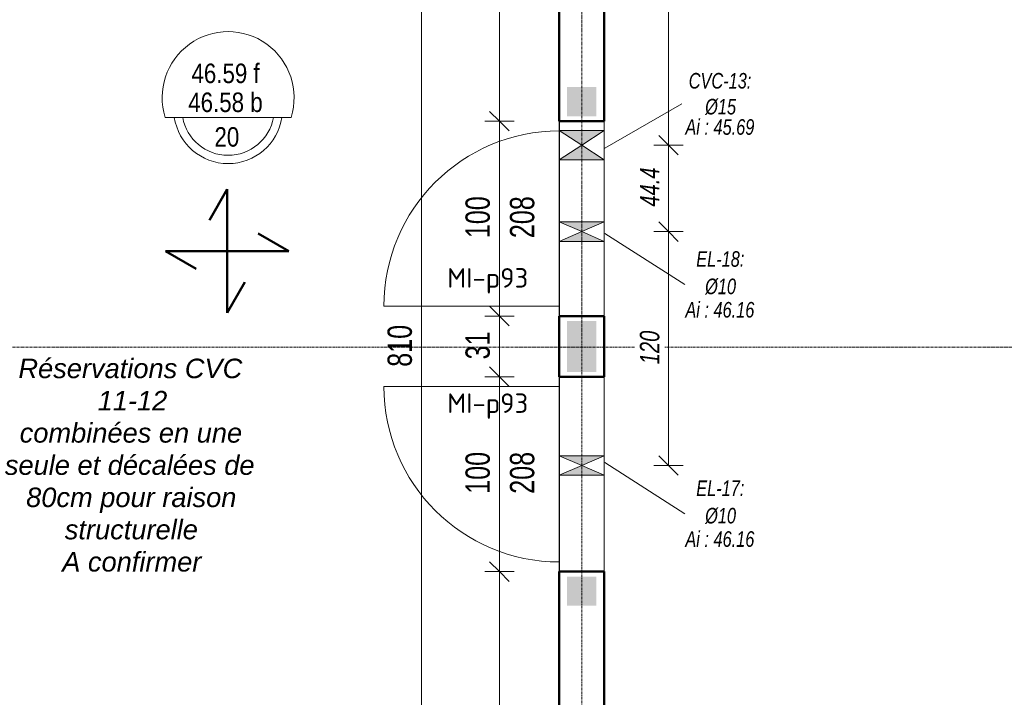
# Model space of a CAD drawing. Header units: millimetres. Extents: x 8507 to 240958, y -8745 to 78383.
# Tile 42 of 71: x 88289 to 93343, y 55791 to 59267. Entities that reach past the tile are written whole.
import ezdxf

# ---------------------------------------------------------------- set-up
doc = ezdxf.new("R2010")
doc.units = ezdxf.units.MM
doc.linetypes.add('Ligne de quadrillage', pattern=[22.225, 12.7, -3.175, 3.175, -3.175])
doc.linetypes.add('tiret perso', pattern=[2.6, 1.3, -1.3])
for name, color, linetype, lineweight in [('A-ANNO-DIMS', 211, 'Continuous', 9), ('A-ANNO-DIMS-50', 211, 'Continuous', 9), ('A-DETL-GENF', 92, 'Continuous', 5), ('A-DETL-MBND', 5, 'Continuous', 5), ('A-DETL-WIDE', 214, 'Continuous', 50), ('A-DOOR', 31, 'Continuous', 9), ('A-DOOR-IDEN', 31, 'Continuous', 9), ('A-FLOR-IDEN', 11, 'Continuous', 9), ('A-GENM-IDEN', 13, 'Continuous', 9), ('A-WALL', 113, 'Continuous', 9), ('G-ANNO-TEXT', 231, 'Continuous', 9), ('S-GRID', 1, 'Continuous', 9)]:
    doc.layers.add(name, color=color, linetype=linetype, lineweight=lineweight)
doc.styles.add('Arial Narrow_3', font='ARIALN.TTF', dxfattribs={"height": 100})
doc.styles.add('Arial Narrow_4', font='ARIALN.TTF', dxfattribs={"width": 0.9, "height": 125})
doc.styles.add('Arial Narrow_I', font='ARIALNI.TTF', dxfattribs={"width": 0.9, "height": 100})
doc.styles.add('Arial_I', font='ariali.ttf', dxfattribs={"height": 100})
doc.styles.add('Arial_I_2', font='ariali.ttf', dxfattribs={"width": 0.75, "height": 80})
doc.styles.add('ISOCPEUR', font='isocpeur.ttf', dxfattribs={"height": 100})
doc.dimstyles.new('AB6_1_50_-_GB', dxfattribs={"dimscale": 304.8, "dimtxt": 127.928872, "dimasz": 0.328084, "dimexe": 0.246063, "dimexo": 0.0625, "dimgap": 0.04101, "dimtad": 1, "dimdec": 0, "dimlfac": 0.1, "dimdsep": 46, "dimtxsty": 'Arial Narrow_4', "dimblk1": 'OBLIQUE', "dimblk2": 'OBLIQUE', "dimsah": 1, "dimcen": 0.09, "dimazin": 0, "dimtfac": 1, "dimtdec": 4, "dimtix": 1, "dimtmove": 0, "dimatfit": 3, "dimfxl": 0.246063, "dimfxlon": 1, "dimtvp": 1, "dimtolj": 1, "dimtzin": 0, "dimarcsym": 2})
doc.dimstyles.new('AB6_1_50_-_GB_3', dxfattribs={"dimscale": 304.8, "dimtxt": 127.928872, "dimasz": 0.328084, "dimexe": 0.246063, "dimexo": 0.0625, "dimgap": 0.04101, "dimtad": 1, "dimdec": 0, "dimlfac": 0.1, "dimdsep": 46, "dimtxsty": 'Arial Narrow_4', "dimblk1": 'OBLIQUE', "dimblk2": 'OBLIQUE', "dimsah": 1, "dimcen": 0.09, "dimazin": 0, "dimtfac": 1, "dimtdec": 4, "dimtix": 1, "dimtmove": 0, "dimatfit": 3, "dimfxl": 0.246063, "dimfxlon": 1, "dimtvp": 1, "dimtolj": 1, "dimtzin": 0, "dimarcsym": 2})
doc.dimstyles.new('AB6_1_50_-_GB_Italique', dxfattribs={"dimscale": 304.8, "dimtxt": 102.343097, "dimasz": 0.328084, "dimexe": 0.246063, "dimexo": 0.0625, "dimgap": 0.057415, "dimtad": 1, "dimdec": 1, "dimlfac": 0.1, "dimrnd": 0.1, "dimdsep": 46, "dimtxsty": 'Arial Narrow_I', "dimblk1": 'OBLIQUE', "dimblk2": 'OBLIQUE', "dimsah": 1, "dimcen": 0.09, "dimazin": 0, "dimtfac": 1, "dimtdec": 4, "dimtix": 1, "dimtmove": 0, "dimatfit": 3, "dimfxl": 0.246063, "dimfxlon": 1, "dimtvp": 1, "dimtfill": 1, "dimtolj": 1, "dimtzin": 0, "dimarcsym": 2})

# ---------------------------------------------------------------- blocks, each defined once
blk = doc.blocks.new('Porte 1Vtl - MI-p93-3011251-R-1 variante')
at = {"layer": 'A-DOOR'}
blk.add_line((450, 115), (450, 1015), dxfattribs=at)
blk.add_arc((450, 115), 900, 90, 180, dxfattribs=at)
blk = doc.blocks.new('Porte 1Vtl - MI-p93-3011316-R-1 variante')
at = {"layer": 'A-DOOR'}
blk.add_line((450, -115), (450, -1015), dxfattribs=at)
blk.add_arc((450, -115), 900, 180, 270, dxfattribs=at)
blk = doc.blocks.new('ECBIM_BIM_RESA VOILE CIRCULAIRE-24 - ECBIM_BIM_RESA VOILE CIRCULAIRE-24-3092218-R-1 variante')
at = {"layer": 'A-DETL-MBND'}
for points in [[(2441.9, 61638.6), (2491.9, 61753.6), (2441.9, 61868.6)], [(2541.9, 61638.6), (2541.9, 61868.6), (2491.9, 61753.6)]]:
    blk.add_hatch(color=256, dxfattribs=at).paths.add_polyline_path(points)
for p, q in [((2441.9, 61638.6), (2441.9, 61868.6)), ((2441.9, 61868.6), (2491.9, 61753.6)), ((2491.9, 61753.6), (2541.9, 61868.6)), ((2541.9, 61868.6), (2541.9, 61638.6)), ((2491.9, 61753.6), (2441.9, 61638.6)), ((2541.9, 61638.6), (2491.9, 61753.6))]:
    blk.add_line(p, q, dxfattribs=at)
blk = doc.blocks.new('ECBIM_BIM_RESA VOILE CIRCULAIRE-24 - ECBIM_BIM_RESA VOILE CIRCULAIRE-24-3119923-R-1 variante')
at = {"layer": 'A-DETL-MBND'}
for points in [[(24061.9, 58623.6), (24176.9, 58698.6), (23946.9, 58698.6)], [(23946.9, 58548.6), (24176.9, 58548.6), (24061.9, 58623.6)]]:
    blk.add_hatch(color=256, dxfattribs=at).paths.add_polyline_path(points)
for p, q in [((24061.9, 58623.6), (23946.9, 58698.6)), ((23946.9, 58698.6), (24176.9, 58698.6)), ((24176.9, 58698.6), (24061.9, 58623.6)), ((23946.9, 58548.6), (24061.9, 58623.6)), ((24061.9, 58623.6), (24176.9, 58548.6)), ((24176.9, 58548.6), (23946.9, 58548.6))]:
    blk.add_line(p, q, dxfattribs=at)
blk = doc.blocks.new('DIMBLOCK45-R-1 variante')
at = {"layer": 'A-ANNO-DIMS-50', "lineweight": 18}
for p, q in [((90751.3, 56435.4), (90701.3, 56485.4)), ((90751.3, 56435.4), (90801.3, 56385.4)), ((90751.3, 53535.4), (90701.3, 53585.4)), ((90751.3, 53535.4), (90801.3, 53485.4))]:
    blk.add_line(p, q, dxfattribs=at)
at = {"layer": 'A-ANNO-DIMS-50'}
for p, q in [((90751.3, 56435.4), (90676.3, 56435.4)), ((90751.3, 53535.4), (90751.3, 56435.4)), ((90751.3, 56435.4), (90826.3, 56435.4)), ((90751.3, 53535.4), (90676.3, 53535.4)), ((90751.3, 53535.4), (90826.3, 53535.4))]:
    blk.add_line(p, q, dxfattribs=at)
at = {"layer": 'A-ANNO-DIMS-50', "color": 0, "insert": (90577.2, 54884.9), "char_height": 125, "width": 241.237, "attachment_point": 1, "rotation": 90, "line_spacing_factor": 0.974696, "style": 'Arial Narrow_4'}
blk.add_mtext('290', dxfattribs=at)
blk = doc.blocks.new('_Oblique')
at = {"color": 0, "linetype": 'ByBlock', "lineweight": -2}
blk.add_line((-0.5, -0.5), (0.5, 0.5), dxfattribs=at)
blk = doc.blocks.new('DIMBLOCK46-R-1 variante')
at = {"layer": 'A-ANNO-DIMS-50', "lineweight": 18}
for p, q in [((90751.3, 57435.4), (90701.3, 57485.4)), ((90751.3, 57435.4), (90801.3, 57385.4)), ((90751.3, 56435.4), (90701.3, 56485.4)), ((90751.3, 56435.4), (90801.3, 56385.4))]:
    blk.add_line(p, q, dxfattribs=at)
at = {"layer": 'A-ANNO-DIMS-50'}
for p, q in [((90751.3, 57435.4), (90676.3, 57435.4)), ((90751.3, 56435.4), (90751.3, 57435.4)), ((90751.3, 57435.4), (90826.3, 57435.4)), ((90751.3, 56435.4), (90676.3, 56435.4)), ((90751.3, 56435.4), (90826.3, 56435.4))]:
    blk.add_line(p, q, dxfattribs=at)
at = {"layer": 'A-ANNO-DIMS-50', "color": 0, "char_height": 125, "width": 241.237, "attachment_point": 1, "rotation": 90, "line_spacing_factor": 0.974696, "style": 'Arial Narrow_4'}
for s, insert in [('100', (90577.2, 56834.9)), ('208', (90805.3, 56834.9))]:
    blk.add_mtext(s, dxfattribs=dict(at, insert=insert))
blk = doc.blocks.new('DIMBLOCK47-R-1 variante')
at = {"layer": 'A-ANNO-DIMS-50', "lineweight": 18}
for p, q in [((90751.3, 57747), (90701.3, 57797)), ((90751.3, 57747), (90801.3, 57697)), ((90751.3, 57435.4), (90701.3, 57485.4)), ((90751.3, 57435.4), (90801.3, 57385.4))]:
    blk.add_line(p, q, dxfattribs=at)
at = {"layer": 'A-ANNO-DIMS-50'}
for p, q in [((90751.3, 57747), (90676.3, 57747)), ((90751.3, 57435.4), (90751.3, 57747)), ((90751.3, 57747), (90826.3, 57747)), ((90751.3, 57435.4), (90676.3, 57435.4)), ((90751.3, 57435.4), (90826.3, 57435.4))]:
    blk.add_line(p, q, dxfattribs=at)
at = {"layer": 'A-ANNO-DIMS-50', "color": 0, "insert": (90577.2, 57524.2), "char_height": 125, "width": 160.825, "attachment_point": 1, "rotation": 90, "line_spacing_factor": 0.974696, "style": 'Arial Narrow_4'}
blk.add_mtext('31', dxfattribs=at)
blk = doc.blocks.new('DIMBLOCK48-R-1 variante')
at = {"layer": 'A-ANNO-DIMS-50', "lineweight": 18}
for p, q in [((90751.3, 58747), (90701.3, 58797)), ((90751.3, 58747), (90801.3, 58697)), ((90751.3, 57747), (90701.3, 57797)), ((90751.3, 57747), (90801.3, 57697))]:
    blk.add_line(p, q, dxfattribs=at)
at = {"layer": 'A-ANNO-DIMS-50'}
for p, q in [((90751.3, 58747), (90676.3, 58747)), ((90751.3, 57747), (90751.3, 58747)), ((90751.3, 58747), (90826.3, 58747)), ((90751.3, 57747), (90676.3, 57747)), ((90751.3, 57747), (90826.3, 57747))]:
    blk.add_line(p, q, dxfattribs=at)
at = {"layer": 'A-ANNO-DIMS-50', "color": 0, "char_height": 125, "width": 241.237, "attachment_point": 1, "rotation": 90, "line_spacing_factor": 0.974696, "style": 'Arial Narrow_4'}
for s, insert in [('100', (90577.2, 58146.5)), ('208', (90805.3, 58146.5))]:
    blk.add_mtext(s, dxfattribs=dict(at, insert=insert))
blk = doc.blocks.new('DIMBLOCK49-R-1 variante')
at = {"layer": 'A-ANNO-DIMS-50', "lineweight": 18}
for p, q in [((90751.3, 61638.6), (90701.3, 61688.6)), ((90751.3, 61638.6), (90801.3, 61588.6)), ((90751.3, 58747), (90701.3, 58797)), ((90751.3, 58747), (90801.3, 58697))]:
    blk.add_line(p, q, dxfattribs=at)
at = {"layer": 'A-ANNO-DIMS-50'}
for p, q in [((90751.3, 61638.6), (90676.3, 61638.6)), ((90751.3, 58747), (90751.3, 61638.6)), ((90751.3, 61638.6), (90826.3, 61638.6)), ((90751.3, 58747), (90676.3, 58747)), ((90751.3, 58747), (90826.3, 58747))]:
    blk.add_line(p, q, dxfattribs=at)
at = {"layer": 'A-ANNO-DIMS-50', "color": 0, "insert": (90577.2, 60092.3), "char_height": 125, "width": 241.237, "attachment_point": 1, "rotation": 90, "line_spacing_factor": 0.974696, "style": 'Arial Narrow_4'}
blk.add_mtext('289', dxfattribs=at)
blk = doc.blocks.new('G_Dalle niveau brute_fini 1cm - G_Dalle Niveau_Ep-2832796-R-1 variante')
at = {"layer": 'A-FLOR-IDEN'}
blk.add_line((-6.46, 0), (6.46, 0), dxfattribs=at)
for centre, radius, start, end in [((0, 2.03), 6.77, 342.5424, 197.4576), ((0, 0.85), 5.59, 188.7147, 351.2853), ((0, 0.85), 4.74, 190.2866, 349.7134)]:
    blk.add_arc(centre, radius, start, end, dxfattribs=at)
blk = doc.blocks.new('DIMBLOCK297-R-1 variante')
at = {"layer": 'A-ANNO-DIMS-50', "lineweight": 18}
for p, q in [((91618.9, 61738.6), (91568.9, 61788.6)), ((91618.9, 61738.6), (91668.9, 61688.6)), ((91618.9, 58623.6), (91568.9, 58673.6)), ((91618.9, 58623.6), (91668.9, 58573.6))]:
    blk.add_line(p, q, dxfattribs=at)
at = {"layer": 'A-ANNO-DIMS-50'}
for p, q in [((91618.9, 61738.6), (91543.9, 61738.6)), ((91618.9, 61738.6), (91618.9, 58623.6)), ((91618.9, 61738.6), (91693.9, 61738.6)), ((91618.9, 58623.6), (91543.9, 58623.6)), ((91618.9, 58623.6), (91693.9, 58623.6))]:
    blk.add_line(p, q, dxfattribs=at)
at = {"layer": 'A-ANNO-DIMS-50', "color": 0, "insert": (91472.2, 60060.8), "char_height": 100, "width": 288.51, "attachment_point": 1, "rotation": 90, "line_spacing_factor": 0.974696, "style": 'Arial Narrow_I', "bg_fill": 3, "box_fill_scale": 1.25, "bg_fill_color": 256, "bg_fill_true_color": 13158600, "bg_fill_transparency": 0}
blk.add_mtext('311.5', dxfattribs=at)
blk = doc.blocks.new('DIMBLOCK298-R-1 variante')
at = {"layer": 'A-ANNO-DIMS-50', "lineweight": 18}
for p, q in [((91618.9, 58623.6), (91568.9, 58673.6)), ((91618.9, 58623.6), (91668.9, 58573.6)), ((91618.9, 58179.9), (91568.9, 58229.9)), ((91618.9, 58179.9), (91668.9, 58129.9))]:
    blk.add_line(p, q, dxfattribs=at)
at = {"layer": 'A-ANNO-DIMS-50'}
for p, q in [((91618.9, 58623.6), (91543.9, 58623.6)), ((91618.9, 58623.6), (91618.9, 58179.9)), ((91618.9, 58623.6), (91693.9, 58623.6)), ((91618.9, 58179.9), (91543.9, 58179.9)), ((91618.9, 58179.9), (91693.9, 58179.9))]:
    blk.add_line(p, q, dxfattribs=at)
at = {"layer": 'A-ANNO-DIMS-50', "color": 0, "insert": (91472.2, 58308.3), "char_height": 100, "width": 224.18, "attachment_point": 1, "rotation": 90, "line_spacing_factor": 0.974696, "style": 'Arial Narrow_I', "bg_fill": 3, "box_fill_scale": 1.25, "bg_fill_color": 256, "bg_fill_true_color": 13158600, "bg_fill_transparency": 0}
blk.add_mtext('44.4', dxfattribs=at)
blk = doc.blocks.new('DIMBLOCK299-R-1 variante')
at = {"layer": 'A-ANNO-DIMS-50', "lineweight": 18}
for p, q in [((91618.9, 58179.9), (91568.9, 58229.9)), ((91618.9, 58179.9), (91668.9, 58129.9)), ((91618.9, 56979.9), (91568.9, 57029.9)), ((91618.9, 56979.9), (91668.9, 56929.9))]:
    blk.add_line(p, q, dxfattribs=at)
at = {"layer": 'A-ANNO-DIMS-50'}
for p, q in [((91618.9, 58179.9), (91543.9, 58179.9)), ((91618.9, 58179.9), (91618.9, 56979.9)), ((91618.9, 58179.9), (91693.9, 58179.9)), ((91618.9, 56979.9), (91543.9, 56979.9)), ((91618.9, 56979.9), (91693.9, 56979.9))]:
    blk.add_line(p, q, dxfattribs=at)
at = {"layer": 'A-ANNO-DIMS-50', "color": 0, "insert": (91472.2, 57499.5), "char_height": 100, "width": 192.99, "attachment_point": 1, "rotation": 90, "line_spacing_factor": 0.974696, "style": 'Arial Narrow_I', "bg_fill": 3, "box_fill_scale": 1.25, "bg_fill_color": 256, "bg_fill_true_color": 13158600, "bg_fill_transparency": 0}
blk.add_mtext('120', dxfattribs=at)
blk = doc.blocks.new('DIMBLOCK339-R-1 variante')
at = {"layer": 'A-ANNO-DIMS-50', "lineweight": 18}
for p, q in [((90351.3, 61638.6), (90301.3, 61688.6)), ((90351.3, 61638.6), (90401.3, 61588.6)), ((90351.3, 53535.4), (90301.3, 53585.4)), ((90351.3, 53535.4), (90401.3, 53485.4))]:
    blk.add_line(p, q, dxfattribs=at)
at = {"layer": 'A-ANNO-DIMS-50'}
for p, q in [((90351.3, 61638.6), (90276.3, 61638.6)), ((90351.3, 53535.4), (90351.3, 61638.6)), ((90351.3, 61638.6), (90426.3, 61638.6)), ((90351.3, 53535.4), (90276.3, 53535.4)), ((90351.3, 53535.4), (90426.3, 53535.4))]:
    blk.add_line(p, q, dxfattribs=at)
at = {"layer": 'A-ANNO-DIMS-50', "color": 0, "insert": (90177.2, 57486.5), "char_height": 125, "width": 241.237, "attachment_point": 1, "rotation": 90, "line_spacing_factor": 0.974696, "style": 'Arial Narrow_4'}
blk.add_mtext('810', dxfattribs=at)

msp = doc.modelspace()

# ---------------------------------------------------------------- hatches: boundary and pattern name
at = {"layer": 'A-DETL-GENF'}
for points in [[(91098.65, 58771.98), (91248.65, 58771.98), (91248.65, 58921.98), (91098.65, 58921.98)], [(91098.65, 57571.98), (91248.65, 57571.98), (91248.65, 57721.98), (91098.65, 57721.98)], [(91098.65, 57460.4), (91248.65, 57460.4), (91248.65, 57571.98), (91098.65, 57571.98)], [(91098.65, 56260.4), (91248.65, 56260.4), (91248.65, 56410.4), (91098.65, 56410.4)]]:
    msp.add_hatch(color=8, dxfattribs=at).paths.add_polyline_path(points)

# ---------------------------------------------------------------- linework, layer by layer
at = {"layer": 'A-DETL-MBND'}
for p, q in [((91058.68, 53305.4), (91060.38, 61866.61)), ((91058.65, 58698.56), (91288.65, 58698.56)), ((91058.65, 58548.56), (91058.65, 58698.56)), ((91058.65, 58548.56), (91058.65, 58698.56)), ((91288.65, 58698.56), (91288.65, 58548.56)), ((91288.65, 58698.56), (91288.65, 58548.56)), ((91288.65, 58548.56), (91058.65, 58548.56)), ((91058.65, 58229.91), (91288.65, 58229.91)), ((91058.65, 58129.91), (91058.65, 58229.91)), ((91058.65, 58129.91), (91058.65, 58229.91)), ((91288.65, 58229.91), (91288.65, 58129.91)), ((91288.65, 58229.91), (91288.65, 58129.91)), ((91288.65, 58129.91), (91058.65, 58129.91)), ((91058.65, 57029.91), (91288.65, 57029.91)), ((91058.65, 56929.91), (91058.65, 57029.91)), ((91058.65, 56929.91), (91058.65, 57029.91)), ((91288.65, 57029.91), (91288.65, 56929.91)), ((91288.65, 57029.91), (91288.65, 56929.91)), ((91288.65, 56929.91), (91058.65, 56929.91))]:
    msp.add_line(p, q, dxfattribs=at)
at = {"layer": 'A-DETL-MBND', "color": 7, "linetype": 'tiret perso'}
msp.add_line((91288.65, 53835.4), (91288.65, 61338.56), dxfattribs=at)
at = {"layer": 'A-DETL-WIDE'}
for p, q in [((89354.15, 58397.21), (89262.9, 58239.16)), ((89354.15, 57762.61), (89354.15, 58397.21)), ((89671.45, 58079.91), (89513.4, 58171.16)), ((89036.85, 58079.91), (89671.45, 58079.91)), ((89194.9, 57988.66), (89036.85, 58079.91)), ((89445.4, 57920.66), (89354.15, 57762.61))]:
    msp.add_line(p, q, dxfattribs=at)
at = {"layer": 'A-GENM-IDEN'}
for p, q in [((91292.22, 58170.95), (91703.33, 57908.87)), ((91292.22, 56995.43), (91703.33, 56732.61))]:
    msp.add_line(p, q, dxfattribs=at)
at = {"layer": 'A-WALL', "lineweight": 50}
for p, q in [((91058.65, 58746.98), (91058.65, 61638.56)), ((91288.65, 61638.56), (91288.65, 58746.98)), ((91288.65, 58746.98), (91058.65, 58746.98)), ((91058.65, 57435.4), (91058.65, 57746.98)), ((91058.65, 57746.98), (91288.65, 57746.98)), ((91288.65, 57746.98), (91288.65, 57435.4)), ((91288.65, 57435.4), (91058.65, 57435.4)), ((91058.65, 53535.4), (91058.65, 56435.4)), ((91058.65, 56435.4), (91288.65, 56435.4)), ((91288.65, 56435.4), (91288.65, 53535.4))]:
    msp.add_line(p, q, dxfattribs=at)
at = {"layer": 'A-WALL'}
for p, q in [((91058.65, 58746.98), (91058.65, 56435.4)), ((91288.65, 57746.98), (91288.65, 58746.98)), ((91288.65, 56435.4), (91288.65, 57435.4))]:
    msp.add_line(p, q, dxfattribs=at)
at = {"layer": 'S-GRID', "linetype": 'Ligne de quadrillage'}
for p, q in [((91173.65, 47292.72), (91173.65, 65870.79)), ((48070.04, 57586.98), (102467.67, 57586.98))]:
    msp.add_line(p, q, dxfattribs=at)

# ---------------------------------------------------------------- block references
at = {"layer": 'A-DETL-MBND'}
msp.add_blockref('ECBIM_BIM_RESA VOILE CIRCULAIRE-24 - ECBIM_BIM_RESA VOILE CIRCULAIRE-24-3119923-R-1 variante', (67111.75, 0), dxfattribs=at)
at = {"layer": 'A-DETL-MBND', "rotation": 270.0000000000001}
for p in [(29420.09, 60671.81), (29420.09, 59471.81)]:
    msp.add_blockref('ECBIM_BIM_RESA VOILE CIRCULAIRE-24 - ECBIM_BIM_RESA VOILE CIRCULAIRE-24-3092218-R-1 variante', p, dxfattribs=at)
at = {"layer": 'A-DOOR'}
for name, p, rotation in [('Porte 1Vtl - MI-p93-3011316-R-1 variante', (91173.65, 58246.98), 269.9999999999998), ('Porte 1Vtl - MI-p93-3011251-R-1 variante', (91173.65, 56935.4), 89.99999999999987)]:
    msp.add_blockref(name, p, dxfattribs=dict(at, rotation=rotation))
at = {"layer": 'A-FLOR-IDEN', "xscale": 49.99999999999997, "yscale": 49.99999999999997, "zscale": 49.99999999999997}
msp.add_blockref('G_Dalle niveau brute_fini 1cm - G_Dalle Niveau_Ep-2832796-R-1 variante', (89358.99, 58766.03), dxfattribs=at)

# ---------------------------------------------------------------- texts
at = {"layer": 'A-DOOR-IDEN', "char_height": 100, "width": 501.0547, "attachment_point": 1, "style": 'ISOCPEUR'}
for insert in [(90483.24, 57992.68), (90483.24, 57349.89)]:
    msp.add_mtext('MI-p93', dxfattribs=dict(at, insert=insert))
at = {"layer": 'A-FLOR-IDEN', "char_height": 100, "attachment_point": 1, "style": 'Arial Narrow_3'}
for s, insert, width in [('46.59 f', (89170.81, 59041.93), 440.9281), ('46.58 b', (89154.31, 58893.49), 481.0125), ('20', (89288.87, 58715.97), 160.3375)]:
    msp.add_mtext(s, dxfattribs=dict(at, insert=insert, width=width))
at = {"layer": 'A-GENM-IDEN', "char_height": 80, "attachment_point": 1, "style": 'Arial_I_2'}
for s, insert, width in [('CVC-13:', (91723.06, 58993.94), 399.8416), ('Ø15', (91807.43, 58861.13), 195.4113), ('EL-18:', (91761.68, 58079.62), 306.6455), ('Ø10', (91807.43, 57939), 195.4113), ('Ai : 46.16', (91705.81, 57818.95), 441.9302), ('EL-17:', (91761.68, 56903.37), 306.6455), ('Ø10', (91807.43, 56762.74), 195.4113), ('Ai : 46.16', (91705.81, 56642.69), 441.9302)]:
    msp.add_mtext(s, dxfattribs=dict(at, insert=insert, width=width))
at = {"layer": 'G-ANNO-TEXT', "color": 1, "char_height": 100, "attachment_point": 1, "style": 'Arial_I', "bg_fill": 3, "box_fill_scale": 1.25, "bg_fill_color": 256, "bg_fill_true_color": 13158600, "bg_fill_transparency": 0}
for s, insert, width in [('Réservations CVC ', (88282.69, 57528.2), 1475.105), ('11-12', (88689.49, 57362.83), 440.9281), ('combinées en une ', (88289.31, 57197.47), 1463.0797), ('seule et décalées de ', (88213.24, 57032.1), 1643.4594), ('80cm pour raison ', (88322.38, 56866.74), 1382.9109), ('structurelle', (88520.82, 56701.37), 849.7888), ('A confirmer', (88507.59, 56536.01), 881.8562)]:
    msp.add_mtext(s, dxfattribs=dict(at, insert=insert, width=width))

# ---------------------------------------------------------------- dimensions: what is measured, and where the dimension line sits
at = {"layer": 'A-ANNO-DIMS'}
for base, p1, p2, dimstyle, override, picture, middle in [((91618.92, 58623.56), (91693.92, 61738.56), (91543.92, 58623.56), 'AB6_1_50_-_GB_Italique', {"dimpost": '<>', "dimfxl": 3118.609466}, 'DIMBLOCK297-R-1 variante', (91550.37, 60181.06)), ((90351.26, 61638.56), (90276.26, 53535.4), (90276.26, 61638.56), 'AB6_1_50_-_GB_3', {"dimpost": '<>', "dimfxl": 8103.163046}, 'DIMBLOCK339-R-1 variante', (90274.94, 57586.98)), ((90751.26, 61638.56), (90676.26, 58746.98), (90676.26, 61638.56), 'AB6_1_50_-_GB', {"dimpost": '<>', "dimfxl": 2891.581523}, 'DIMBLOCK49-R-1 variante', (90674.94, 60192.77)), ((90751.26, 57746.98), (90676.26, 57435.4), (90676.26, 57746.98), 'AB6_1_50_-_GB', {"dimpost": '<>', "dimfxl": 311.581523}, 'DIMBLOCK47-R-1 variante', (90674.94, 57591.19)), ((90751.26, 56435.4), (90676.26, 53535.4), (90676.26, 56435.4), 'AB6_1_50_-_GB', {"dimpost": '<>', "dimfxl": 2900}, 'DIMBLOCK45-R-1 variante', (90674.94, 54985.4))]:
    dim = msp.add_linear_dim(base=base, p1=p1, p2=p2, angle=90, dimstyle=dimstyle, override=override, dxfattribs=at)
    dim.commit()
    dim.dimension.update_dxf_attribs({"geometry": picture, "text_midpoint": middle})
for base, p1, p2, picture, middle in [((90751.26, 58746.98), (90676.26, 57746.98), (90676.26, 58746.98), 'DIMBLOCK48-R-1 variante', (90751.26, 58246.98)), ((90751.26, 57435.4), (90676.26, 56435.4), (90676.26, 57435.4), 'DIMBLOCK46-R-1 variante', (90751.26, 56935.4))]:
    dim = msp.add_linear_dim(base=base, p1=p1, p2=p2, angle=90, text='<>\\X208', dimstyle='AB6_1_50_-_GB', override={"dimpost": '<>', "dimfxl": 1000}, dxfattribs=at)
    dim.commit()
    dim.dimension.update_dxf_attribs({"geometry": picture, "text_midpoint": middle})

# ---------------------------------------------------------------- next in the draw order: dimensions: what is measured, and where the dimension line sits
dim = msp.add_linear_dim(base=(91618.92, 58179.91), p1=(91543.92, 58623.56), p2=(91543.92, 58179.91), angle=90, dimstyle='AB6_1_50_-_GB_Italique', override={"dimpost": '<>', "dimfxl": 443.651993}, dxfattribs=at)
dim.commit()
dim.dimension.update_dxf_attribs({"geometry": 'DIMBLOCK298-R-1 variante', "text_midpoint": (91551.42, 58401.73)})

# ---------------------------------------------------------------- next in the draw order: linework, layer by layer
at = {"layer": 'A-GENM-IDEN'}
msp.add_line((91292.22, 58607.26), (91687.75, 58834.91), dxfattribs=at)

# ---------------------------------------------------------------- next in the draw order: texts
at = {"layer": 'A-GENM-IDEN', "insert": (91705.81, 58756.7), "char_height": 80, "width": 441.9302, "attachment_point": 1, "style": 'Arial_I_2'}
msp.add_mtext('Ai : 45.69', dxfattribs=at)

# ---------------------------------------------------------------- next in the draw order: dimensions: what is measured, and where the dimension line sits
at = {"layer": 'A-ANNO-DIMS'}
dim = msp.add_linear_dim(base=(91618.92, 56979.91), p1=(91543.92, 58179.91), p2=(91543.92, 56979.91), angle=90, dimstyle='AB6_1_50_-_GB_Italique', override={"dimpost": '<>', "dimfxl": 1200}, dxfattribs=at)
dim.commit()
dim.dimension.update_dxf_attribs({"geometry": 'DIMBLOCK299-R-1 variante', "text_midpoint": (91550.37, 57579.91)})

doc.saveas('drawing.dxf')
